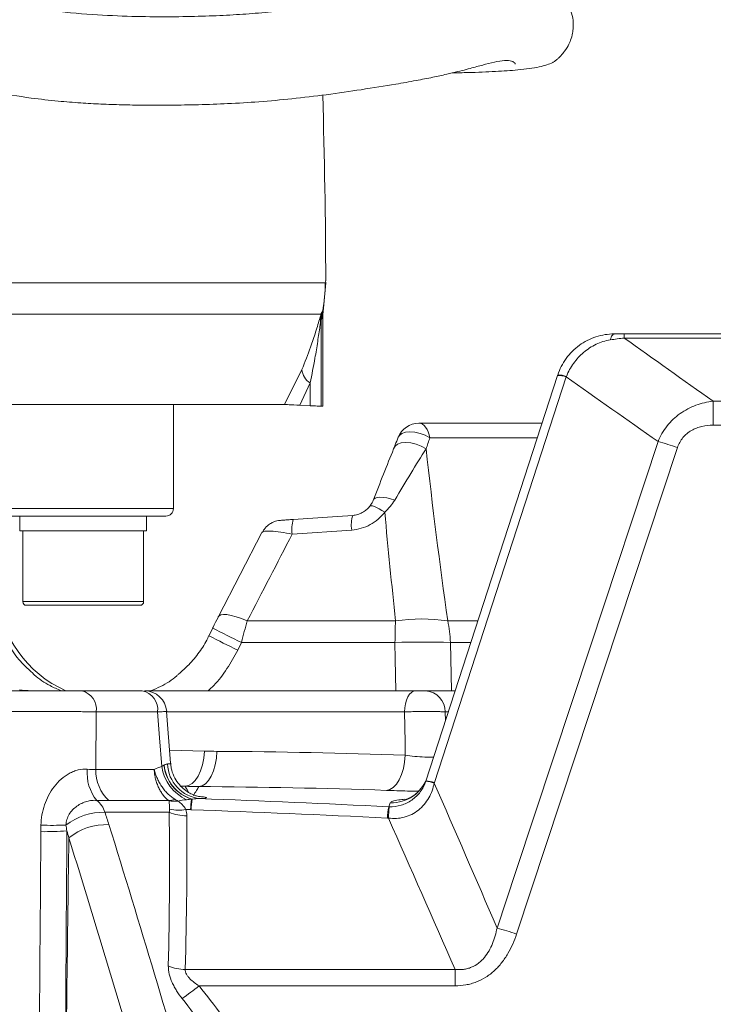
# Model space of a CAD drawing. Header units: millimetres. Extents: x 0 to 8410, y 0 to 5940.
# Tile 60 of 256: x 2285 to 2378, y 2337 to 2470. Entities that reach past the tile are written whole.
import ezdxf

# ---------------------------------------------------------------- set-up
doc = ezdxf.new("R2010")
doc.units = ezdxf.units.MM
doc.header["$LTSCALE"] = 10
doc.styles.add('SLDTEXTSTYLE0', font='TXT', dxfattribs={"width": 0.605})
doc.dimstyles.new('SLDDIMSTYLE0', dxfattribs={"dimtxt": 50, "dimasz": 50, "dimexe": 0, "dimexo": 0.0625, "dimgap": 12.5, "dimtad": 1, "dimtoh": 1, "dimdec": 1, "dimrnd": 1e-09, "dimzin": 12, "dimdsep": 46, "dimtxsty": 'SLDTEXTSTYLE0', "dimsah": 1, "dimcen": 0.09, "dimadec": 0, "dimazin": 0, "dimtfac": 1, "dimtofl": 0, "dimtmove": 0, "dimatfit": 3, "dimfxl": 0, "dimfrac": 2, "dimtolj": 1, "dimtzin": 12, "dimarcsym": 0})

# ---------------------------------------------------------------- blocks, each defined once
blk = doc.blocks.new('SW_SYMBOL_HOLE_DEPTH')
at = {"color": 0, "linetype": 'Continuous', "lineweight": 0}
for p, q in [((0, 8750), (8000, 8750)), ((4000, 8750), (4000, 750)), ((1000, 5550), (4000, 750)), ((7000, 5550), (4000, 750))]:
    blk.add_line(p, q, dxfattribs=at)
blk = doc.blocks.new('*D33')
at = {"color": 7, "linetype": 'Continuous', "lineweight": 0}
for p, q in [((2668.16, 2427.57), (2668.16, 2980.23)), ((2439.71, 2427.57), (2683.16, 2427.57)), ((2668.16, 2237.57), (2668.16, 2427.57)), ((2322.6, 2237.57), (2683.16, 2237.57))]:
    blk.add_line(p, q, dxfattribs=at)
for points in [[(2668.16, 2427.57), (2660.66, 2377.57), (2675.66, 2377.57)], [(2668.16, 2237.57), (2675.66, 2287.57), (2660.66, 2287.57)]]:
    blk.add_solid(points, dxfattribs=at)
at = {"color": 7, "linetype": 'Continuous', "lineweight": 0, "xscale": 0.006445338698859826, "yscale": 0.006445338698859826, "zscale": 0.006445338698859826, "rotation": 90}
blk.add_blockref('SW_SYMBOL_HOLE_DEPTH', (2660.93, 2796.09), dxfattribs=at)
at = {"color": 7, "linetype": 'Continuous', "lineweight": 0, "char_height": 50, "attachment_point": 1, "rotation": 90, "style": 'SLDTEXTSTYLE0'}
for s, insert in [('16)', (2603.57, 2865.15)), (' (4x M8', (2603.57, 2567.06)), ('190', (2603.71, 2452.49))]:
    blk.add_mtext(s, dxfattribs=dict(at, insert=insert))

msp = doc.modelspace()

# ---------------------------------------------------------------- linework, layer by layer
at = {"color": 8, "linetype": 'Continuous', "lineweight": 0}
for p, q in [((2131.454847, 2434.450764), (2325.641229, 2434.450764)), ((2325.160502, 2430.477518), (2325.28828, 2430.666524)), ((2325.28828, 2430.666524), (2325.40661, 2431.03196)), ((2325.0591, 2430.222172), (1992.150291, 2430.222172)), ((2325.205027, 2429.731089), (2325.065343, 2429.494846)), ((2325.065343, 2429.494846), (2325.065343, 2417.851839)), ((2325.331746, 2430.149216), (2325.205027, 2429.731089)), ((2365.853249, 2427.023101), (2365.853249, 2427.574757)), ((2439.705356, 2427.023101), (2365.853249, 2427.023101)), ((2320.173054, 2418.07476), (2322.491123, 2422.769848)), ((2358.040719, 2421.791959), (2340.310394, 2367.223609)), ((2323.607727, 2420.978117), (2322.232648, 2417.986158)), ((2323.607727, 2417.919102), (2323.607727, 2420.978117)), ((2377.814411, 2415.302995), (2377.814411, 2418.519321)), ((2377.814411, 2418.519321), (2439.705356, 2418.519321)), ((2439.705356, 2415.302995), (2377.814411, 2415.302995)), ((2354.164957, 2413.60082), (2339.714586, 2413.60082)), ((2373.018204, 2412.299159), (2351.371436, 2346.860069)), ((2158.705367, 2404.074761), (2305.205374, 2404.074761)), ((2329.192622, 2401.20073), (2321.182488, 2400.651816)), ((2284.937947, 2391.574758), (2289.959817, 2391.574758)), ((2289.959817, 2391.574758), (2301.207944, 2391.574758)), ((2315.135716, 2388.97914), (2335.091754, 2388.97914)), ((2342.106296, 2388.97914), (2346.164896, 2388.97914)), ((2314.366354, 2386.082295), (2313.860236, 2385.048571)), ((2335.017889, 2386.082295), (2314.366354, 2386.082295)), ((2342.472373, 2386.082295), (2342.60708, 2379.574764)), ((2345.223649, 2386.082295), (2342.472373, 2386.082295)), ((2294.839232, 2376.731771), (2294.765501, 2368.988443)), ((2303.090422, 2376.731771), (2294.839232, 2376.731771)), ((2336.287482, 2376.731771), (2304.29159, 2376.731771)), ((2341.767563, 2376.731771), (2341.791971, 2375.520665)), ((2342.185481, 2376.731771), (2341.767563, 2376.731771)), ((2304.677798, 2371.579099), (2309.383972, 2371.46287)), ((2294.765501, 2368.988443), (2302.619784, 2368.988443)), ((2306.793078, 2366.726938), (2306.228338, 2366.745222)), ((2304.59453, 2364.799577), (2296.53637, 2364.799577)), ((2304.63299, 2363.235894), (2296.000912, 2363.235894)), ((2306.795581, 2342.091049), (2343.103199, 2342.091049)), ((2343.103199, 2339.890491), (2343.103199, 2342.091049)), ((2343.103199, 2339.890491), (2308.664932, 2339.890491))]:
    msp.add_line(p, q, dxfattribs=at)
at = {"color": 7, "linetype": 'Continuous', "lineweight": 0}
for p, q in [((2325.40661, 2431.03196), (2325.691416, 2434.437874)), ((2325.690775, 2434.719491), (2325.691416, 2434.437874)), ((2325.40661, 2431.03196), (2325.331746, 2430.149216)), ((2325.331746, 2417.845148), (2325.331746, 2430.149216)), ((2365.853249, 2427.574757), (2439.705356, 2427.574757)), ((2339.164345, 2367.43367), (2356.894671, 2422.002006)), ((2320.173054, 2418.07476), (1996.448292, 2418.07476)), ((2305.205374, 2404.074761), (2305.205374, 2418.07476)), ((2322.232648, 2417.986158), (2323.607727, 2417.919102)), ((2325.065343, 2417.851839), (2325.331746, 2417.845148)), ((2338.239982, 2415.574762), (2354.806333, 2415.574762)), ((2304.205372, 2403.074759), (2158.705367, 2403.074759)), ((2284.572958, 2403.074759), (2284.572958, 2401.074755)), ((2301.572947, 2401.074755), (2301.572947, 2403.074759)), ((2284.572958, 2401.074755), (2289.820148, 2401.074755)), ((2284.937947, 2401.074755), (2284.937947, 2391.574758)), ((2289.820148, 2401.074755), (2301.572947, 2401.074755)), ((2301.207944, 2391.574758), (2301.207944, 2401.074755)), ((2317.126571, 2400.878164), (2311.286538, 2389.587093)), ((2290.151163, 2391.074765), (2285.437955, 2391.074765)), ((2300.70795, 2391.074765), (2290.151163, 2391.074765)), ((2310.501485, 2388.019252), (2309.995397, 2386.985573)), ((2292.879863, 2379.574764), (2301.012291, 2379.574764)), ((2301.318361, 2379.574764), (2301.318451, 2379.574764)), ((2301.318451, 2379.574764), (2337.762727, 2379.574764)), ((2339.132755, 2379.574764), (2343.109219, 2379.574764)), ((2304.809718, 2369.819048), (2304.286643, 2376.797739))]:
    msp.add_line(p, q, dxfattribs=at)
at = {"color": 8, "linetype": 'Continuous', "lineweight": 0, "flags": 128}
for points in [[(2363.973929, 2426.7782), (2364.033981, 2426.959935), (2364.097147, 2427.119869), (2364.163025, 2427.25699), (2364.231183, 2427.370402), (2364.301189, 2427.459377), (2364.37258, 2427.523333), (2364.44491, 2427.561882), (2364.517702, 2427.574757)], [(2335.450797, 2413.679514), (2335.603698, 2413.92948), (2335.947348, 2414.193335), (2336.42955, 2414.359364), (2337.021156, 2414.417538), (2337.686433, 2414.364356), (2338.385164, 2414.203006), (2339.075102, 2413.943264), (2339.714586, 2413.60082)], [(2338.239982, 2415.574762), (2338.478698, 2415.539849), (2338.711857, 2415.435913), (2338.934033, 2415.265384), (2339.140056, 2415.032211), (2339.325129, 2414.741847), (2339.484944, 2414.401043), (2339.615776, 2414.017725), (2339.714586, 2413.60082)], [(2348.749666, 2347.667079), (2351.259096, 2355.252902), (2361.296891, 2385.596189), (2370.397373, 2413.105923)], [(2334.830402, 2412.104967), (2335.019528, 2412.466768), (2335.372134, 2412.743363), (2335.866316, 2412.917587), (2336.471348, 2412.978593), (2337.149619, 2412.922594), (2337.859004, 2412.753079), (2338.555394, 2412.480581), (2339.195518, 2412.122014)], [(2332.070677, 2405.151758), (2332.150235, 2405.335698), (2332.33261, 2405.474785), (2332.610949, 2405.563805), (2332.97479, 2405.599404), (2333.41047, 2405.580256), (2333.901598, 2405.507076), (2334.42971, 2405.382607), (2334.974973, 2405.211541)], [(2331.596746, 2404.364485), (2331.664874, 2404.443371), (2331.797703, 2404.470104), (2331.991492, 2404.443938), (2332.240893, 2404.365587), (2332.538946, 2404.237244), (2332.877381, 2404.062468), (2333.246751, 2403.846133), (2333.636804, 2403.594244)], [(2311.290725, 2389.579985), (2311.351939, 2389.665324), (2311.582281, 2389.796186), (2311.93979, 2389.849472), (2312.413468, 2389.823559), (2312.988787, 2389.719221), (2313.648089, 2389.539677), (2314.371123, 2389.29044), (2315.135716, 2388.97914)], [(2335.118129, 2379.574764), (2335.052504, 2383.821565), (2335.017889, 2386.082295)], [(2337.762727, 2379.574764), (2337.484016, 2379.520881), (2337.215318, 2379.361186), (2336.966275, 2379.101414), (2336.745842, 2378.750879), (2336.561932, 2378.322187), (2336.421161, 2377.830732), (2336.328565, 2377.294171), (2336.287482, 2376.731771)], [(2303.644701, 2369.393724), (2303.352951, 2373.257134), (2303.090422, 2376.731771)], [(2336.407601, 2370.912093), (2336.371689, 2372.653741), (2336.287482, 2376.731771)], [(2309.383972, 2371.46287), (2309.290184, 2370.526555), (2309.111564, 2369.633201), (2308.854504, 2368.814889), (2308.528228, 2368.100944), (2308.144464, 2367.516998), (2307.71695, 2367.083985), (2307.261034, 2366.817448), (2306.793078, 2366.726938)], [(2311.070784, 2371.428016), (2310.999467, 2370.500806), (2310.844256, 2369.615379), (2310.610621, 2368.802819), (2310.306771, 2368.091706), (2309.943377, 2367.506999), (2309.533192, 2367.069248), (2309.090658, 2366.793844), (2308.6313, 2366.690445)], [(2336.407601, 2370.912093), (2336.316003, 2369.990069), (2336.142092, 2369.109187), (2335.891916, 2368.300113), (2335.574179, 2367.590952), (2335.199936, 2367.006365), (2334.782182, 2366.566691), (2334.33546, 2366.28722), (2333.875282, 2366.177651)]]:
    msp.add_lwpolyline(points, dxfattribs=at)
at = {"color": 7, "linetype": 'Continuous', "lineweight": 0, "flags": 128}
for points in [[(2321.332602, 2402.618814), (2327.288299, 2403.026942), (2329.342751, 2403.167728)], [(2310.5015, 2388.019252), (2310.14724, 2387.295667), (2309.995397, 2386.985573)]]:
    msp.add_lwpolyline(points, dxfattribs=at)
at = {"color": 7, "linetype": 'Continuous', "lineweight": 0}
for centre, radius, start, end in [((1444.064742, 2432.574759), 881.640625, 0.139403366, 1.76205176), ((2338.239975, 2412.574759), 3, 90, 158.39226691), ((2304.205367, 2404.074759), 1, 270, 0), ((2296.974063, 2393.773503), 15.5, 184, 246.35499626), ((2285.437951, 2391.574759), 0.5, 180, 270), ((2300.707951, 2391.574759), 0.5, 270, 0), ((2301.318432, 2376.574737), 3.000027, 4.35824401, 90.00106324)]:
    msp.add_arc(centre, radius, start, end, dxfattribs=at)
at = {"color": 8, "linetype": 'Continuous', "lineweight": 0}
for centre, radius, start, end in [((2305.633778, 2434.408242), 20.007495, 349.22131985, 0.1217702), ((2330.058798, 2429.507239), 4.99347, 168.79560957, 180.1422019), ((2330.117593, 2429.765298), 4.912685, 169.42929145, 180.39897628), ((2328.907642, 2429.507209), 3.91439, 169.47586218, 184.85873601), ((2324.820351, 2422.977621), 2.338477, 185.09743917, 238.76475074), ((2356.894731, 2418.770802), 3.231204, 69.22721852, 90.00107213), ((2357.064679, 2419.267392), 2.783838, 68.83811189, 93.20046445), ((2353.996988, 2355.167711), 60.214691, 71.58545245, 74.19494317), ((2325.419086, 2401.317721), 4.288612, 162.33907701, 188.93262119), ((2333.429412, 2401.866589), 4.288794, 162.33921417, 188.93162097), ((2338.599025, 2364.884037), 24.349023, 81.7182177, 98.2817823), ((2364.819433, 2491.571104), 116.933323, 242.32083454, 244.43919079), ((2409.714219, 2385.627019), 74.697718, 177.42794113, 179.65078512), ((2327.028962, 2385.602251), 15.450871, 1.78041154, 12.62426682), ((2364.336994, 2490.583031), 116.984722, 242.32094358, 244.43837552), ((2338.745131, 2230.542516), 155.58443, 88.62726825, 91.37273175), ((2292.269557, 2377.057458), 2.590232, 352.77670934, 76.37191573), ((2300.490552, 2377.012373), 2.614968, 353.83996771, 78.49109922), ((2338.953073, 2376.765809), 2.814696, 359.30712467, 86.33991189), ((2309.39232, 2370.209629), 5.805241, 188.07945224, 245.49746364), ((2309.26006, 2370.099779), 5.346916, 185.72873916, 252.41133294), ((2309.252672, 2370.089496), 5.307987, 185.49239054, 253.14929985), ((2309.237894, 2369.854106), 4.80514, 181.45990955, 264.01986781), ((2299.386645, 2368.481165), 5.783361, 174.61008008, 219.12769477), ((2300.36111, 2368.885265), 5.59656, 178.94364432, 226.88938209), ((2334.586489, 2369.503924), 4.993544, 267.67148208, 341.97135246), ((2338.98275, 2363.731739), 3.67208, 69.13732479, 87.33904869), ((2339.16442, 2364.202757), 3.230914, 69.22553133, 90.0013178), ((2292.665172, 2362.112422), 3.519851, 18.61344274, 50.58053658), ((2304.41256, 2367.419031), 2.625767, 273.97388216, 292.1061396), ((2305.31127, 2368.571006), 3.863726, 259.68699651, 277.84543577), ((2327.229871, 2362.642008), 19.727322, 173.12678807, 177.25308327), ((2327.385483, 2362.677967), 19.809162, 173.24087986, 177.37637144), ((2295.832723, 2354.881111), 8.356475, 88.84674387, 127.38387183), ((2306.915387, 2368.554828), 5.787952, 246.77544298, 270.92210791), ((2305.912148, 2368.85779), 5.337093, 256.93088026, 280.581937), ((2342.683316, 2362.175311), 8.698698, 168.01555024, 178.1458761), ((2347.535084, 2362.176406), 13.399905, 172.2723763, 178.82660649), ((2288.726112, 2407.531304), 46.055149, 268.34737114, 272.52996247), ((2296.224623, 2353.455827), 8.120675, 87.8430499, 128.76401034), ((2287.73507, 2403.978509), 43.353839, 269.53748609, 274.15932484), ((2332.358048, 2289.752624), 60.189445, 71.58530408, 74.19681273), ((2306.859321, 2348.138302), 6.047589, 247.29620565, 269.39610417), ((2266.371879, 2393.541016), 68.316039, 305.85382355, 308.24893888)]:
    msp.add_arc(centre, radius, start, end, dxfattribs=at)
at = {"color": 7, "linetype": 'Continuous', "lineweight": 0}
for points, knots in [([(2342.739134, 2462.685394), (2343.448571, 2462.700124), (2345.588458, 2462.744554), (2348.567686, 2462.863004), (2351.868042, 2463.083691), (2354.528507, 2463.449894), (2355.911429, 2463.900117), (2356.510689, 2464.262051), (2356.819634, 2464.501276), (2357.091571, 2464.749467), (2357.330874, 2464.998856), (2357.484548, 2465.169732), (2357.82218, 2465.56965), (2358.283161, 2466.250312), (2358.671103, 2467.131595), (2358.903399, 2467.957524), (2359.019512, 2468.90245), (2358.984817, 2469.913992), (2358.691059, 2471.220146), (2358.045803, 2472.481445), (2357.047141, 2473.612544), (2356.346592, 2474.123739), (2355.542425, 2474.599822), (2354.680194, 2474.958437), (2353.745543, 2475.273262), (2352.618594, 2475.61334), (2351.203612, 2475.976069), (2349.645839, 2476.169288), (2348.214783, 2476.151775), (2346.835783, 2475.962513), (2345.581281, 2475.698069), (2344.290327, 2475.373759), (2342.905286, 2474.996756), (2341.293259, 2474.568286), (2339.399379, 2474.120569), (2337.046173, 2473.622455), (2334.150811, 2473.078828), (2330.748332, 2472.504966), (2327.088122, 2471.932396), (2323.414968, 2471.427018), (2319.824794, 2471.012592), (2316.328655, 2470.694784), (2312.790792, 2470.458745), (2309.022346, 2470.294584), (2304.842547, 2470.216469), (2300.183268, 2470.249146), (2294.93277, 2470.455652), (2289.938097, 2470.883592), (2285.656884, 2471.454494), (2282.505642, 2471.991623), (2279.705028, 2472.560501), (2276.879695, 2473.228067), (2273.665259, 2474.117791), (2270.288874, 2475.217176), (2267.01715, 2476.448011), (2264.112627, 2477.673586), (2261.530887, 2478.872447), (2259.333424, 2479.974345), (2257.323385, 2481.043476), (2255.184432, 2482.244148), (2252.591083, 2483.791604), (2249.473939, 2485.797803), (2246.04376, 2488.252839), (2242.714651, 2490.962122), (2239.868082, 2493.585404), (2237.686153, 2495.797459), (2236.10962, 2497.510497), (2234.613075, 2499.215345), (2232.813053, 2501.382063), (2230.390238, 2504.527855), (2227.571527, 2508.49287), (2224.55375, 2513.070406), (2220.502018, 2519.610713), (2215.622658, 2528.044274), (2210.506743, 2537.625945), (2205.971279, 2546.607729), (2201.909674, 2554.861944), (2197.829419, 2563.190893), (2193.781066, 2571.539533), (2189.900016, 2579.769911), (2186.356455, 2587.565258), (2183.165624, 2594.567764), (2180.312269, 2600.619184), (2178.108644, 2605.242515), (2176.457793, 2608.739637), (2175.096591, 2611.666891), (2173.533753, 2615.088737), (2171.703967, 2619.209076), (2170.004775, 2623.191223), (2168.58232, 2626.794919), (2167.47368, 2629.914096), (2166.484097, 2632.881876), (2165.520383, 2635.870698), (2164.739363, 2638.642947), (2164.120026, 2641.1314), (2163.689906, 2642.91221), (2163.380369, 2644.174252), (2163.166502, 2645.027606), (2162.972317, 2645.781944), (2162.788534, 2646.476564), (2162.576967, 2647.254295), (2162.287906, 2648.300595), (2161.899889, 2649.715558), (2161.457325, 2651.447756), (2161.089518, 2653.321379), (2160.864971, 2654.625841), (2160.752422, 2655.279669)], [0, 0, 0, 0, 0.0113170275, 0.0341357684, 0.0562509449, 0.0830062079, 0.108894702, 0.1148810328, 0.1195567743, 0.1229393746, 0.1241706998, 0.1251183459, 0.1258446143, 0.1282918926, 0.1300875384, 0.1321201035, 0.1337475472, 0.1360132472, 0.1394274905, 0.1440446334, 0.1469603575, 0.1514961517, 0.1580192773, 0.1665107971, 0.1768659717, 0.1880208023, 0.2025004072, 0.2145351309, 0.2243812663, 0.2323383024, 0.2398090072, 0.2471810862, 0.2557548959, 0.2651454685, 0.275884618, 0.2878599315, 0.3028276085, 0.3189410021, 0.3341501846, 0.3479789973, 0.3605552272, 0.3719824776, 0.382635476, 0.3938095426, 0.4056449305, 0.4181765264, 0.4316034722, 0.4459868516, 0.4549015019, 0.4623367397, 0.4683267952, 0.4745866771, 0.4820613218, 0.4907494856, 0.4982116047, 0.505118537, 0.511436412, 0.5168032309, 0.5211821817, 0.5263802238, 0.5330997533, 0.5413765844, 0.5512986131, 0.5614239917, 0.5699368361, 0.5767190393, 0.5816494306, 0.5850046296, 0.5913794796, 0.5998365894, 0.6105143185, 0.622478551, 0.6346970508, 0.6592271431, 0.6839761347, 0.702730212, 0.7217525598, 0.7408294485, 0.7597992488, 0.7785417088, 0.7961904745, 0.8117205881, 0.8251879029, 0.8367442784, 0.8428278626, 0.8487524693, 0.8564808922, 0.8659879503, 0.8769559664, 0.8844865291, 0.8926456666, 0.9016182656, 0.9105613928, 0.9220269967, 0.93259148, 0.9418809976, 0.9464565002, 0.9505623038, 0.9541923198, 0.95734671, 0.9604733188, 0.9649740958, 0.9720414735, 0.9806895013, 0.9903211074, 1, 1, 1, 1]), ([(2149.142054, 2652.712378), (2149.320136, 2651.74955), (2149.656095, 2649.933142), (2150.158918, 2647.575671), (2150.682575, 2645.702348), (2151.091526, 2644.236686), (2151.442957, 2642.933217), (2151.772975, 2641.633768), (2152.159302, 2640.074487), (2152.636825, 2638.131427), (2153.248215, 2635.684751), (2154.047242, 2632.763509), (2155.118931, 2629.399598), (2156.300326, 2625.87335), (2157.589468, 2622.230998), (2159.124785, 2618.374429), (2160.843027, 2614.358024), (2162.609574, 2610.385424), (2164.250104, 2606.793008), (2165.584578, 2603.918082), (2166.692051, 2601.555416), (2167.807294, 2599.192047), (2169.174607, 2596.309337), (2170.860834, 2592.759623), (2172.778364, 2588.698698), (2174.81961, 2584.293764), (2176.801284, 2579.960732), (2178.721169, 2575.751281), (2180.543854, 2571.779316), (2182.278708, 2568.056821), (2183.810494, 2564.812185), (2185.103496, 2562.100302), (2186.331279, 2559.544524), (2187.687461, 2556.741082), (2189.36038, 2553.308333), (2191.280896, 2549.392992), (2193.249401, 2545.404443), (2195.033156, 2541.828445), (2196.511193, 2538.89889), (2197.788275, 2536.395004), (2199.453225, 2533.164916), (2201.790969, 2528.714353), (2204.994278, 2522.813338), (2208.764704, 2516.146984), (2212.375685, 2510.083183), (2215.641435, 2504.927947), (2218.204946, 2501.109615), (2220.612841, 2497.746421), (2222.72246, 2494.980474), (2224.498114, 2492.782877), (2225.944004, 2491.080736), (2227.322622, 2489.520829), (2228.962721, 2487.740958), (2231.17815, 2485.473221), (2234.024664, 2482.778502), (2237.448466, 2479.851924), (2241.142331, 2477.060014), (2244.73685, 2474.656251), (2247.893623, 2472.750299), (2250.547656, 2471.269847), (2252.80075, 2470.089502), (2255.019545, 2468.986088), (2257.561242, 2467.791984), (2260.488332, 2466.509356), (2264.363741, 2464.936044), (2269.173316, 2463.190125), (2274.959892, 2461.433716), (2280.6657, 2460.132572), (2285.58833, 2459.342497), (2289.545547, 2458.895715), (2292.661521, 2458.644614), (2295.511128, 2458.486088), (2298.312747, 2458.389282), (2301.449979, 2458.3386), (2304.914807, 2458.336846), (2308.717875, 2458.399015), (2312.700387, 2458.546554), (2316.904089, 2458.80309), (2321.353788, 2459.206189), (2325.991592, 2459.766622), (2330.716269, 2460.45602), (2334.670487, 2461.093264), (2337.778966, 2461.637459), (2340.03224, 2462.076721), (2341.882947, 2462.477161), (2343.367382, 2462.829471), (2344.57669, 2463.139566), (2345.849323, 2463.484609), (2347.301844, 2463.879689), (2348.865844, 2464.254853), (2350.151704, 2464.407154), (2350.907618, 2464.241042), (2351.221665, 2463.976599), (2351.18645, 2463.882354), (2351.176842, 2463.856641)], [0, 0, 0, 0, 0.0151664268, 0.0286120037, 0.0374682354, 0.0450260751, 0.0522127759, 0.0592238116, 0.0671821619, 0.0777829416, 0.089676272, 0.102573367, 0.1157295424, 0.1279083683, 0.1392993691, 0.1504197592, 0.1615716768, 0.1727965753, 0.1827632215, 0.190462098, 0.1957888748, 0.2016224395, 0.2092854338, 0.2187508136, 0.2299040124, 0.2416017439, 0.2537021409, 0.2642141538, 0.274898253, 0.2851470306, 0.2938224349, 0.3008393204, 0.306924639, 0.3144030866, 0.323476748, 0.3347557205, 0.3462957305, 0.3561392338, 0.36421317, 0.3705574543, 0.3769311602, 0.391160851, 0.4080482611, 0.4274093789, 0.4490034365, 0.4611246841, 0.4730604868, 0.4833642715, 0.4920381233, 0.4991023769, 0.5045714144, 0.5088542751, 0.5148561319, 0.5229573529, 0.533040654, 0.5449483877, 0.5578992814, 0.5692064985, 0.5787163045, 0.5865017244, 0.5925851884, 0.5982265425, 0.6055998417, 0.6142357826, 0.6228003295, 0.6376626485, 0.6534516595, 0.6692944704, 0.6836641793, 0.6937442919, 0.7023019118, 0.7101076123, 0.7183042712, 0.72691658, 0.7382892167, 0.7503726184, 0.7634721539, 0.7782453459, 0.7948278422, 0.81336037, 0.8340237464, 0.8570181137, 0.8719665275, 0.8852771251, 0.8968221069, 0.9064697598, 0.9141002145, 0.921095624, 0.9328027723, 0.9460165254, 0.9608559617, 0.9775083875, 0.9938635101, 1, 1, 1, 1]), ([(2356.909256, 2422.046895), (2357.170376, 2422.850541), (2357.549937, 2423.595195), (2358.543412, 2424.961922), (2359.133333, 2425.551454), (2360.157668, 2426.295484), (2360.51639, 2426.514779), (2361.260767, 2426.893691), (2361.64745, 2427.054059), (2362.852398, 2427.444953), (2363.677516, 2427.574759), (2364.517708, 2427.574759)], [0, 0, 0, 0, 0.25, 0.25, 0.5, 0.5, 0.625, 0.625, 0.75, 0.75, 1, 1, 1, 1]), ([(2322.232648, 2417.986158), (2321.679654, 2418.012497), (2320.63522, 2418.062243), (2320.320935, 2418.070755), (2320.173054, 2418.07476)], [0, 0, 0, 0, 0.52946719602, 1, 1, 1, 1]), ([(2325.065343, 2417.851839), (2324.980968, 2417.854925), (2324.812219, 2417.861097), (2324.131046, 2417.893473), (2323.675904, 2417.915764), (2323.607727, 2417.919102)], [0, 0, 0, 0, 0.4595251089, 0.9190399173, 1, 1, 1, 1]), ([(2335.450737, 2413.682255), (2335.314345, 2413.335297), (2335.119677, 2412.840094), (2334.924778, 2412.364805), (2334.866433, 2412.222523)], [0, 0, 0, 0, 0.7006400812, 1, 1, 1, 1]), ([(2332.07068, 2405.151764), (2332.548862, 2406.373553), (2333.019206, 2407.564162), (2333.940819, 2409.883644), (2334.392191, 2411.012739), (2334.830401, 2412.104969)], [0, 0, 0, 0, 0.5, 0.5, 1, 1, 1, 1]), ([(2331.596745, 2404.364478), (2331.700882, 2404.494121), (2331.789811, 2404.623388), (2331.946022, 2404.884831), (2332.013127, 2405.016948), (2332.07068, 2405.151764)], [0, 0, 0, 0, 0.5, 0.5, 1, 1, 1, 1]), ([(2329.342751, 2403.167722), (2329.569154, 2403.183249), (2329.789533, 2403.224002), (2330.21918, 2403.352048), (2330.42975, 2403.440919), (2330.815, 2403.652139), (2330.99405, 2403.77591), (2331.321911, 2404.053134), (2331.467484, 2404.203558), (2331.596745, 2404.364478)], [0, 0, 0, 0, 0.25, 0.25, 0.5, 0.5, 0.75, 0.75, 1, 1, 1, 1]), ([(2320.63879, 2402.570459), (2320.589164, 2402.567001), (2320.323294, 2402.54847), (2319.924324, 2402.518937), (2319.661711, 2402.498425), (2319.536883, 2402.486864), (2319.449472, 2402.477334), (2319.254593, 2402.45063), (2318.919409, 2402.374797), (2318.471306, 2402.20052), (2317.92698, 2401.867824), (2317.441438, 2401.416409), (2317.23819, 2401.006637), (2317.164792, 2400.858659)], [0, 0, 0, 0, 0.0321990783, 0.1725075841, 0.3220272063, 0.3659854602, 0.3895535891, 0.4166620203, 0.501969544, 0.598100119, 0.7165588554, 0.8976426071, 1, 1, 1, 1]), ([(2320.63879, 2402.570534), (2320.641676, 2402.570742), (2320.837436, 2402.584874), (2321.086859, 2402.60197), (2321.332602, 2402.618814)], [0, 0, 0, 0, 0.0147473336, 1, 1, 1, 1]), ([(2311.293005, 2389.580596), (2311.26568, 2389.529522), (2311.01905, 2389.068536), (2310.745543, 2388.526349), (2310.518095, 2388.051445), (2310.501991, 2388.017821)], [0, 0, 0, 0, 0.10376155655, 0.93654589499, 1, 1, 1, 1]), ([(2309.973403, 2386.991564), (2309.925778, 2386.878903), (2309.590614, 2386.086042), (2308.694882, 2384.75313), (2307.40447, 2383.11544), (2306.386258, 2382.24156), (2305.924444, 2381.845209)], [0, 0, 0, 0, 0.0554841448, 0.3904745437, 0.7235474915, 1, 1, 1, 1]), ([(2286.092072, 2382.118094), (2286.221671, 2381.988714), (2286.961695, 2381.249943), (2288.31253, 2380.35553), (2289.60734, 2379.793674), (2290.111824, 2379.574764)], [0, 0, 0, 0, 0.1147229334, 0.6550783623, 1, 1, 1, 1]), ([(2302.174895, 2379.574764), (2302.618289, 2379.759396), (2303.861246, 2380.276973), (2305.1297, 2381.079033), (2305.851553, 2381.76425), (2305.942743, 2381.850812)], [0, 0, 0, 0, 0.3263686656, 0.9149017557, 1, 1, 1, 1]), ([(2282.799469, 2379.574759), (2283.092711, 2379.574759), (2283.419779, 2379.574759), (2283.960163, 2379.574759), (2284.149697, 2379.574759), (2284.539932, 2379.574759), (2284.74052, 2379.574759), (2285.358292, 2379.574759), (2285.791348, 2379.574759), (2286.701513, 2379.574759), (2287.162987, 2379.574759), (2287.864403, 2379.574759), (2288.099754, 2379.574759), (2288.573629, 2379.574759), (2288.812111, 2379.574759), (2289.516005, 2379.574759), (2289.975492, 2379.574759), (2290.650072, 2379.574759), (2290.873724, 2379.574759), (2291.308296, 2379.574759), (2291.519308, 2379.574759), (2292.134007, 2379.574759), (2292.519549, 2379.574759), (2292.879859, 2379.574759)], [0, 0, 0, 0, 0.125, 0.125, 0.1875, 0.1875, 0.25, 0.25, 0.375, 0.375, 0.5, 0.5, 0.5625, 0.5625, 0.625, 0.625, 0.75, 0.75, 0.8125, 0.8125, 0.875, 0.875, 1, 1, 1, 1]), ([(2337.762731, 2379.574759), (2337.878904, 2379.574759), (2338.00766, 2379.574759), (2338.269055, 2379.574759), (2338.404215, 2379.574759), (2338.657421, 2379.574759), (2338.777292, 2379.574759), (2338.98351, 2379.574759), (2339.069225, 2379.574759), (2339.132752, 2379.574759)], [0, 0, 0, 0, 0.25, 0.25, 0.5, 0.5, 0.75, 0.75, 1, 1, 1, 1]), ([(2308.678656, 2365.349117), (2308.6835, 2365.34846), (2308.71094, 2365.344739), (2308.611154, 2365.360178), (2308.338339, 2365.426071), (2307.850369, 2365.588562), (2307.20112, 2365.90776), (2306.48741, 2366.423407), (2305.801294, 2367.148105), (2305.24454, 2368.081066), (2304.905496, 2369.004103), (2304.877185, 2369.605888), (2304.867102, 2369.820211)], [0, 0, 0, 0, 0.0183891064, 0.1041476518, 0.1725741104, 0.252741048, 0.3579496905, 0.4778639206, 0.6111727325, 0.7584190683, 0.9139621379, 1, 1, 1, 1]), ([(2339.263647, 2367.739308), (2339.257915, 2367.716643), (2339.163918, 2367.344938), (2338.778373, 2366.74114), (2338.196242, 2366.012699), (2337.585327, 2365.510911), (2337.057958, 2365.193262), (2336.655415, 2365.015836), (2336.408489, 2364.932981), (2336.310153, 2364.911084), (2336.336395, 2364.916213), (2336.340337, 2364.916983)], [0, 0, 0, 0, 0.0095864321, 0.1572193, 0.2933539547, 0.4201143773, 0.5414453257, 0.6670794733, 0.8058011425, 0.9708288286, 1, 1, 1, 1])]:
    msp.add_open_spline(points, degree=3, knots=knots, dxfattribs=at)
at = {"color": 8, "linetype": 'Continuous', "lineweight": 0}
for points, knots in [([(2325.641229, 2434.450764), (2325.655342, 2434.450525), (2325.676399, 2434.45017), (2325.687692, 2434.440923), (2325.691416, 2434.437874)], [0, 0, 0, 0, 0.6702264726, 1, 1, 1, 1]), ([(2325.0591, 2430.222172), (2325.091551, 2430.318395), (2325.134705, 2430.446356), (2325.155375, 2430.471325), (2325.160502, 2430.477518)], [0, 0, 0, 0, 0.7519714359, 1, 1, 1, 1]), ([(2322.491123, 2422.769848), (2322.900336, 2423.788954), (2323.595642, 2425.520546), (2324.36581, 2427.861872), (2324.826164, 2429.445189), (2325.009131, 2430.055497), (2325.0591, 2430.222172)], [0, 0, 0, 0, 0.3725152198, 0.6329507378, 0.8997590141, 1, 1, 1, 1]), ([(2325.007318, 2429.175663), (2324.979538, 2428.986723), (2324.864151, 2428.201952), (2324.619807, 2426.506071), (2324.203997, 2423.965154), (2323.830218, 2422.092693), (2323.607727, 2420.978117)], [0, 0, 0, 0, 0.08085396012, 0.3358296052, 0.60465510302, 1, 1, 1, 1]), ([(2325.065343, 2429.494846), (2325.062466, 2429.486407), (2325.052382, 2429.456825), (2325.030709, 2429.326483), (2325.01254, 2429.209329), (2325.007318, 2429.175663)], [0, 0, 0, 0, 0.2214484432, 0.7762711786, 1, 1, 1, 1]), ([(2363.973935, 2426.778199), (2363.639848, 2426.728732), (2363.314869, 2426.651436), (2362.67955, 2426.450084), (2362.367745, 2426.325109), (2361.764985, 2426.034342), (2361.475773, 2425.869663), (2360.919329, 2425.504443), (2360.650942, 2425.302828), (2359.887049, 2424.65194), (2359.435066, 2424.160935), (2358.647595, 2423.071089), (2358.322745, 2422.487418), (2358.069653, 2421.863494)], [0, 0, 0, 0, 0.125, 0.125, 0.25, 0.25, 0.375, 0.375, 0.5, 0.5, 0.75, 0.75, 1, 1, 1, 1]), ([(2370.397372, 2413.105918), (2370.551437, 2413.482807), (2370.730066, 2413.845476), (2371.136345, 2414.54244), (2371.364781, 2414.877726), (2371.869357, 2415.51446), (2372.141872, 2415.811637), (2372.725956, 2416.365071), (2373.039136, 2416.622429), (2373.697363, 2417.090643), (2374.039821, 2417.300037), (2374.749913, 2417.672196), (2375.119759, 2417.835648), (2376.246423, 2418.25036), (2377.020246, 2418.428779), (2377.814417, 2418.51932)], [0, 0, 0, 0, 0.125, 0.125, 0.25, 0.25, 0.375, 0.375, 0.5, 0.5, 0.625, 0.625, 0.75, 0.75, 1, 1, 1, 1]), ([(2377.814417, 2415.303002), (2377.305667, 2415.303002), (2376.803809, 2415.253128), (2376.064251, 2415.082606), (2375.818858, 2415.008995), (2375.34627, 2414.828156), (2375.117699, 2414.720794), (2374.678096, 2414.467596), (2374.46764, 2414.321488), (2374.081517, 2413.997853), (2373.903804, 2413.819288), (2373.581181, 2413.426364), (2373.439046, 2413.21474), (2373.198242, 2412.772971), (2373.098297, 2412.541299), (2373.0182, 2412.299163)], [0, 0, 0, 0, 0.25, 0.25, 0.375, 0.375, 0.5, 0.5, 0.625, 0.625, 0.75, 0.75, 0.875, 0.875, 1, 1, 1, 1]), ([(2339.195526, 2412.12202), (2338.528982, 2411.069908), (2337.84083, 2409.963442), (2336.431747, 2407.658042), (2335.710677, 2406.458841), (2334.974973, 2405.211546)], [0, 0, 0, 0, 0.5, 0.5, 1, 1, 1, 1]), ([(2333.636811, 2403.594244), (2333.373751, 2403.254537), (2333.07748, 2402.943249), (2332.416152, 2402.379536), (2332.059052, 2402.13422), (2331.29789, 2401.720808), (2330.88808, 2401.551277), (2330.055158, 2401.307565), (2329.628978, 2401.230634), (2329.192625, 2401.200731)], [0, 0, 0, 0, 0.25, 0.25, 0.5, 0.5, 0.75, 0.75, 1, 1, 1, 1]), ([(2321.182488, 2400.651816), (2320.662323, 2400.748234), (2319.592478, 2400.946541), (2318.30089, 2401.073522), (2317.476996, 2401.051871), (2317.176675, 2400.957155), (2317.152111, 2400.877995), (2317.148654, 2400.866854)], [0, 0, 0, 0, 0.2503890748, 0.5149853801, 0.7525797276, 0.965177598, 1, 1, 1, 1]), ([(2280.912495, 2392.692271), (2280.999932, 2391.886583), (2281.174808, 2390.275204), (2281.918912, 2387.889524), (2283.052692, 2385.611072), (2284.448559, 2383.62089), (2285.589833, 2382.577331), (2286.092072, 2382.118094)], [0, 0, 0, 0, 0.200132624, 0.400266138, 0.6155392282, 0.830811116, 1, 1, 1, 1]), ([(2313.860236, 2385.048571), (2313.396963, 2384.205697), (2312.470417, 2382.519949), (2311.103846, 2380.680589), (2310.134171, 2379.805637), (2309.878303, 2379.574764)], [0, 0, 0, 0, 0.4240068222, 0.848013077, 1, 1, 1, 1]), ([(2294.839234, 2376.731767), (2294.324338, 2376.74295), (2293.773428, 2376.752865), (2292.895172, 2376.765913), (2292.593704, 2376.769955), (2291.972878, 2376.777411), (2291.653399, 2376.780819), (2290.689812, 2376.789864), (2290.033513, 2376.794423), (2289.028196, 2376.799056), (2288.687609, 2376.800233), (2288.010845, 2376.80179), (2287.674724, 2376.802176), (2286.672968, 2376.802183), (2286.013875, 2376.800669), (2284.713903, 2376.794473), (2284.095268, 2376.789898), (2283.212673, 2376.78091), (2282.926078, 2376.777557), (2282.368488, 2376.770119), (2282.097646, 2376.76603), (2281.325378, 2376.752905), (2280.857878, 2376.742951), (2280.438676, 2376.731767)], [0, 0, 0, 0, 0.125, 0.125, 0.1875, 0.1875, 0.25, 0.25, 0.375, 0.375, 0.4375, 0.4375, 0.5, 0.5, 0.625, 0.625, 0.75, 0.75, 0.8125, 0.8125, 0.875, 0.875, 1, 1, 1, 1]), ([(2304.261788, 2376.795876), (2304.261358, 2376.796015), (2304.260306, 2376.796354), (2303.810802, 2376.771714), (2303.302372, 2376.743523), (2303.090422, 2376.731771)], [0, 0, 0, 0, 0.28725181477, 0.70287686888, 1, 1, 1, 1]), ([(2341.767566, 2376.731767), (2341.640185, 2376.742409), (2341.491732, 2376.751834), (2341.154387, 2376.768351), (2340.963049, 2376.775499), (2340.550374, 2376.786942), (2340.329978, 2376.79126), (2339.861229, 2376.797105), (2339.611538, 2376.798599), (2339.105358, 2376.79861), (2338.846375, 2376.797174), (2338.316265, 2376.791333), (2338.050765, 2376.786973), (2337.528242, 2376.775621), (2337.267614, 2376.768541), (2336.762343, 2376.751886), (2336.519804, 2376.742409), (2336.287485, 2376.731767)], [0, 0, 0, 0, 0.125, 0.125, 0.25, 0.25, 0.375, 0.375, 0.5, 0.5, 0.625, 0.625, 0.75, 0.75, 0.875, 0.875, 1, 1, 1, 1]), ([(2336.407601, 2370.912093), (2336.819501, 2370.856006), (2337.640447, 2370.74422), (2339.012712, 2370.651041), (2339.821658, 2370.65835), (2340.213253, 2370.661888)], [0, 0, 0, 0, 0.3418978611, 0.6814255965, 1, 1, 1, 1]), ([(2304.434313, 2369.731683), (2304.47535, 2369.732428), (2304.69925, 2369.736492), (2304.892506, 2369.756927), (2304.817364, 2369.809588), (2304.809733, 2369.814936)], [0, 0, 0, 0, 0.16779460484, 0.91548577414, 1, 1, 1, 1]), ([(2287.397885, 2361.495311), (2287.408189, 2361.960705), (2287.452968, 2362.423237), (2287.61045, 2363.335498), (2287.724135, 2363.788891), (2288.019217, 2364.668637), (2288.199977, 2365.094859), (2288.632339, 2365.917417), (2288.881927, 2366.309158), (2289.444162, 2367.038058), (2289.761633, 2367.37999), (2290.442541, 2367.978867), (2290.806805, 2368.23868), (2291.391481, 2368.559173), (2291.593475, 2368.654324), (2291.997502, 2368.813136), (2292.201059, 2368.877757), (2292.815827, 2369.025192), (2293.233082, 2369.060016), (2293.628858, 2369.02442)], [0, 0, 0, 0, 0.125, 0.125, 0.25, 0.25, 0.375, 0.375, 0.5, 0.5, 0.625, 0.625, 0.75, 0.75, 0.8125, 0.8125, 0.875, 0.875, 1, 1, 1, 1]), ([(2304.594525, 2364.799572), (2304.318816, 2365.000121), (2304.066299, 2365.246862), (2303.721119, 2365.683811), (2303.610971, 2365.842071), (2303.40712, 2366.174968), (2303.219643, 2366.523524), (2303.064092, 2366.902606), (2302.924917, 2367.297347), (2302.863782, 2367.502397), (2302.761593, 2367.915993), (2302.719972, 2368.126028), (2302.671652, 2368.445903), (2302.657904, 2368.553333), (2302.635201, 2368.769833), (2302.626168, 2368.880312), (2302.619778, 2368.988443)], [0, 0, 0, 0, 0.25, 0.25, 0.375, 0.375, 0.5, 0.625, 0.625, 0.75, 0.75, 0.875, 0.875, 0.9375, 0.9375, 1, 1, 1, 1]), ([(2305.400704, 2364.986286), (2305.082867, 2365.176756), (2304.77983, 2365.411467), (2304.347139, 2365.827754), (2304.205581, 2365.978625), (2303.936269, 2366.296184), (2303.680822, 2366.628874), (2303.452541, 2366.991117), (2303.238253, 2367.368546), (2303.138405, 2367.56471), (2302.95875, 2367.960601), (2302.878092, 2368.16175), (2302.77078, 2368.468255), (2302.737296, 2368.571222), (2302.674974, 2368.778782), (2302.645805, 2368.884726), (2302.619778, 2368.988443)], [0, 0, 0, 0, 0.25, 0.25, 0.375, 0.375, 0.5, 0.625, 0.625, 0.75, 0.75, 0.875, 0.875, 0.9375, 0.9375, 1, 1, 1, 1]), ([(2307.260259, 2365.901146), (2307.114379, 2366.176955), (2306.939046, 2366.50845), (2306.814071, 2366.695514), (2306.793078, 2366.726938)], [0, 0, 0, 0, 0.8320146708, 1, 1, 1, 1]), ([(2340.290483, 2367.163068), (2340.219116, 2366.814035), (2340.123857, 2366.472113), (2339.880597, 2365.804942), (2339.7319, 2365.478304), (2339.376219, 2364.851262), (2339.173043, 2364.55709), (2338.712805, 2364.010071), (2338.453644, 2363.7557), (2337.887012, 2363.304782), (2337.585729, 2363.112306), (2336.948115, 2362.792218), (2336.60903, 2362.664032), (2335.559534, 2362.389172), (2334.850991, 2362.354964), (2334.137982, 2362.450808)], [0, 0, 0, 0, 0.125, 0.125, 0.25, 0.25, 0.375, 0.375, 0.5, 0.5, 0.625, 0.625, 0.75, 0.75, 1, 1, 1, 1]), ([(2334.256866, 2363.978209), (2334.795285, 2363.961226), (2335.322721, 2364.030475), (2336.355122, 2364.338668), (2336.833122, 2364.569609), (2337.493237, 2365.030391), (2337.699824, 2365.201058), (2338.080781, 2365.570469), (2338.256234, 2365.769961), (2338.576409, 2366.199664), (2338.719583, 2366.428497), (2338.96511, 2366.900799), (2339.068769, 2367.145969), (2339.153225, 2367.399853)], [0, 0, 0, 0, 0.25, 0.25, 0.5, 0.5, 0.625, 0.625, 0.75, 0.75, 0.875, 0.875, 1, 1, 1, 1]), ([(2308.631304, 2366.690449), (2308.537876, 2366.54672), (2308.423076, 2366.373708), (2308.176544, 2365.958317), (2308.045431, 2365.715881), (2307.90265, 2365.434822)], [0, 0, 0, 0, 0.5, 0.5, 1, 1, 1, 1]), ([(2338.203578, 2366.068903), (2337.699365, 2366.076798), (2336.182156, 2366.100553), (2334.798865, 2366.146784), (2333.875282, 2366.177651)], [0, 0, 0, 0, 0.3323296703, 1, 1, 1, 1]), ([(2294.900247, 2364.831567), (2294.68464, 2364.848484), (2294.46084, 2364.84453), (2294.010457, 2364.796294), (2293.782468, 2364.752245), (2293.322182, 2364.621925), (2293.092864, 2364.536106), (2292.65061, 2364.3265), (2292.435063, 2364.201781), (2292.023244, 2363.909792), (2291.831831, 2363.746121), (2291.48249, 2363.379932), (2291.325007, 2363.176837), (2291.063348, 2362.743749), (2290.956417, 2362.508429), (2290.808797, 2362.02527), (2290.766609, 2361.776848), (2290.759078, 2361.521044)], [0, 0, 0, 0, 0.125, 0.125, 0.25, 0.25, 0.375, 0.375, 0.5, 0.5, 0.625, 0.625, 0.75, 0.75, 0.875, 0.875, 1, 1, 1, 1]), ([(2304.619571, 2364.769696), (2304.619051, 2364.773373), (2304.617642, 2364.777334), (2304.614828, 2364.781531), (2304.612527, 2364.784963), (2304.609203, 2364.788623), (2304.604775, 2364.792286), (2304.601834, 2364.794719), (2304.598371, 2364.797183), (2304.594525, 2364.799572)], [0, 0, 0, 0, 0.000029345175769, 0.000029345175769, 0.000029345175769, 0.000053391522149, 0.000053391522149, 0.000053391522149, 0.000069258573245, 0.000069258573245, 0.000069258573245, 0.000069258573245]), ([(2304.705292, 2363.658941), (2304.695766, 2363.902993), (2304.683508, 2364.114088), (2304.654632, 2364.482567), (2304.637827, 2364.640636), (2304.619571, 2364.769696)], [0, 0, 0, 0, 0.5, 0.5, 1, 1, 1, 1]), ([(2306.892254, 2363.611459), (2306.742503, 2363.85862), (2306.578047, 2364.073029), (2306.225014, 2364.448594), (2306.034627, 2364.610456), (2305.838669, 2364.743445)], [0, 0, 0, 0, 0.5, 0.5, 1, 1, 1, 1]), ([(2308.648481, 2365.360859), (2308.871501, 2365.340506), (2309.591014, 2365.274844), (2309.778877, 2365.173004), (2309.348052, 2365.103594), (2308.831988, 2365.079531), (2308.737277, 2365.075115)], [0, 0, 0, 0, 0.1681214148, 0.5423981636, 0.9160185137, 1, 1, 1, 1]), ([(2334.383606, 2364.514503), (2334.467325, 2364.583184), (2334.636016, 2364.721572), (2335.278969, 2364.874893), (2336.053035, 2364.949143), (2336.326568, 2364.975381)], [0, 0, 0, 0, 0.3891617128, 0.7841468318, 1, 1, 1, 1]), ([(2296.530256, 2361.570752), (2300.694206, 2348.211781), (2304.723769, 2334.734819), (2312.514953, 2307.546363), (2316.275021, 2293.840185), (2319.899123, 2280.025018)], [0, 0, 0, 0, 0.5, 0.5, 1, 1, 1, 1]), ([(2287.026989, 2314.944009), (2287.080849, 2321.591825), (2287.13396, 2328.239589), (2287.186304, 2334.8873), (2287.253862, 2343.466984), (2287.320143, 2352.04658), (2287.385106, 2360.626085)], [0, 0, 0, 0, 0.020000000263, 0.020000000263, 0.020000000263, 0.045812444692, 0.045812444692, 0.045812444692, 0.045812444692]), ([(2313.258635, 2283.156072), (2309.813552, 2296.127441), (2306.247193, 2309.002581), (2298.873361, 2334.551441), (2295.066875, 2347.221889), (2291.140146, 2359.78777)], [0, 0, 0, 0, 0.5, 0.5, 1, 1, 1, 1]), ([(2343.103202, 2342.091053), (2343.473697, 2342.055716), (2343.842851, 2342.057179), (2344.39411, 2342.127126), (2344.578661, 2342.16221), (2344.937564, 2342.255342), (2345.112586, 2342.313311), (2345.624277, 2342.521642), (2345.950366, 2342.709145), (2346.395179, 2343.047048), (2346.536127, 2343.168878), (2346.800068, 2343.424141), (2346.923906, 2343.558197), (2347.274225, 2343.977113), (2347.479665, 2344.278595), (2347.845823, 2344.916893), (2348.00272, 2345.247139), (2348.411958, 2346.254753), (2348.606105, 2346.952542), (2348.74966, 2347.667075)], [0, 0, 0, 0, 0.125, 0.125, 0.1875, 0.1875, 0.25, 0.25, 0.375, 0.375, 0.4375, 0.4375, 0.5, 0.5, 0.625, 0.625, 0.75, 0.75, 1, 1, 1, 1]), ([(2351.371437, 2346.860067), (2351.06611, 2345.937046), (2350.684253, 2345.051996), (2350.075375, 2344.010956), (2349.946904, 2343.80607), (2349.675057, 2343.403693), (2349.531212, 2343.205684), (2349.081467, 2342.632587), (2348.756019, 2342.275875), (2348.223944, 2341.784254), (2348.039245, 2341.627644), (2347.653902, 2341.330205), (2347.452779, 2341.189245), (2346.83782, 2340.800642), (2346.408363, 2340.583755), (2345.734664, 2340.32232), (2345.505169, 2340.245845), (2345.036156, 2340.114594), (2344.79659, 2340.059968), (2344.077485, 2339.931189), (2343.592748, 2339.890493), (2343.103202, 2339.890493)], [0, 0, 0, 0, 0.25, 0.25, 0.3125, 0.3125, 0.375, 0.375, 0.5, 0.5, 0.5625, 0.5625, 0.625, 0.625, 0.75, 0.75, 0.8125, 0.8125, 0.875, 0.875, 1, 1, 1, 1]), ([(2304.52515, 2342.559328), (2304.516686, 2342.20985), (2304.559362, 2341.844245), (2304.739698, 2341.088175), (2304.873684, 2340.711284), (2305.127499, 2340.147309), (2305.221527, 2339.958619), (2305.423142, 2339.58687), (2305.530534, 2339.403952), (2305.86984, 2338.862873), (2306.118741, 2338.512323), (2306.385908, 2338.169913)], [0, 0, 0, 0, 0.25, 0.25, 0.5, 0.5, 0.625, 0.625, 0.75, 0.75, 1, 1, 1, 1]), ([(2308.664933, 2339.890493), (2308.442859, 2340.031829), (2308.226904, 2340.179897), (2307.813002, 2340.495879), (2307.61367, 2340.664547), (2307.341616, 2340.939622), (2307.256196, 2341.034332), (2307.099675, 2341.231973), (2307.028462, 2341.335267), (2306.910243, 2341.547253), (2306.862942, 2341.656947), (2306.80273, 2341.874697), (2306.789391, 2341.985013), (2306.795577, 2342.091053)], [0, 0, 0, 0, 0.25, 0.25, 0.5, 0.5, 0.625, 0.625, 0.75, 0.75, 0.875, 0.875, 1, 1, 1, 1])]:
    msp.add_open_spline(points, degree=3, knots=knots, dxfattribs=at)
for points in [[(2365.853255, 2427.023098), (2365.230422, 2426.954117), (2364.603691, 2426.871446), (2363.973935, 2426.778199)], [(2365.853255, 2427.023098), (2369.814379, 2424.205471), (2373.801441, 2421.370555), (2377.814417, 2418.51932)], [(2358.069653, 2421.863494), (2358.059983, 2421.839656), (2358.050339, 2421.815809), (2358.04072, 2421.791954)], [(2370.397372, 2413.105918), (2366.251069, 2416.018762), (2362.132195, 2418.914441), (2358.04072, 2421.791954)], [(2339.714589, 2413.60082), (2339.541525, 2413.10509), (2339.368511, 2412.612063), (2339.195526, 2412.12202)], [(2339.195526, 2412.12202), (2340.067153, 2404.405688), (2341.022609, 2396.691609), (2342.1063, 2388.979139)], [(2334.974973, 2405.211546), (2334.622736, 2404.614371), (2334.171075, 2404.0834), (2333.636811, 2403.594244)], [(2335.091761, 2388.979139), (2334.574959, 2393.846704), (2334.092583, 2398.718801), (2333.636811, 2403.594244)], [(2321.182482, 2400.651816), (2319.180582, 2396.755017), (2317.165431, 2392.863936), (2315.135713, 2388.979139)], [(2315.135713, 2388.979139), (2314.870638, 2388.045931), (2314.611442, 2387.070218), (2314.366354, 2386.082297)], [(2309.383979, 2371.462872), (2309.9459, 2371.442884), (2310.508169, 2371.431256), (2311.070785, 2371.42801)], [(2311.070785, 2371.42801), (2319.521474, 2371.379261), (2327.967249, 2371.211455), (2336.407596, 2370.912096)], [(2302.619778, 2368.988443), (2302.956422, 2369.148646), (2303.298237, 2369.283167), (2303.644698, 2369.393731)], [(2303.644698, 2369.393731), (2303.747507, 2369.457513), (2303.845768, 2369.515951), (2303.939841, 2369.566055)], [(2303.939841, 2369.566055), (2303.949634, 2369.571271), (2303.959373, 2369.576402), (2303.969057, 2369.581444)], [(2303.969057, 2369.581444), (2304.14577, 2369.673447), (2304.300831, 2369.731214), (2304.434316, 2369.731686)], [(2293.628858, 2369.02442), (2294.028061, 2368.988516), (2294.406897, 2368.975521), (2294.765498, 2368.988443)], [(2308.631304, 2366.690449), (2308.018216, 2366.693474), (2307.405474, 2366.705646), (2306.793079, 2366.726944)], [(2340.310391, 2367.223613), (2340.303827, 2367.203412), (2340.297191, 2367.18323), (2340.290483, 2367.163068)], [(2340.290483, 2367.163068), (2343.114975, 2360.706409), (2345.935364, 2354.207693), (2348.74966, 2347.667075)], [(2333.875283, 2366.177648), (2325.465356, 2366.475311), (2317.049812, 2366.642104), (2308.631304, 2366.690449)], [(2296.536371, 2364.799572), (2296.00636, 2364.799572), (2295.46111, 2364.810613), (2294.900247, 2364.831567)], [(2305.400704, 2364.986286), (2305.550705, 2364.896394), (2305.696865, 2364.815299), (2305.838669, 2364.743445)], [(2306.984692, 2364.927192), (2306.600705, 2364.880512), (2306.21856, 2364.820051), (2305.838669, 2364.743445)], [(2307.644315, 2365.002825), (2307.429419, 2364.980296), (2307.209211, 2364.954486), (2306.984692, 2364.927192)], [(2307.714006, 2365.009412), (2307.690835, 2365.007243), (2307.667603, 2365.005046), (2307.644315, 2365.002825)], [(2308.737271, 2365.075108), (2308.426903, 2365.075275), (2308.081005, 2365.047231), (2307.714006, 2365.009412)], [(2308.737271, 2365.075108), (2317.219605, 2364.75804), (2325.698679, 2364.394881), (2334.17421, 2363.981563)], [(2334.17421, 2363.981563), (2334.246516, 2364.166166), (2334.316312, 2364.343785), (2334.383611, 2364.51451)], [(2296.000916, 2363.235899), (2296.180811, 2362.680845), (2296.35725, 2362.125797), (2296.530256, 2361.570752)], [(2304.52515, 2342.559328), (2304.693152, 2349.496024), (2304.731316, 2356.388166), (2304.632997, 2363.235899)], [(2304.632997, 2363.235899), (2304.682146, 2363.370879), (2304.711078, 2363.510704), (2304.705292, 2363.658941)], [(2307.008532, 2362.767624), (2307.071638, 2355.920621), (2306.998478, 2349.028433), (2306.795577, 2342.091053)], [(2306.892254, 2363.611459), (2306.96937, 2363.333535), (2307.00591, 2363.052069), (2307.008532, 2362.767624)], [(2307.525213, 2363.58743), (2307.314229, 2363.595468), (2307.103242, 2363.603478), (2306.892254, 2363.611459)], [(2307.597085, 2363.584734), (2307.573127, 2363.585619), (2307.54917, 2363.586518), (2307.525213, 2363.58743)], [(2333.989169, 2362.45676), (2325.195412, 2362.885204), (2316.397948, 2363.25966), (2307.597085, 2363.584734)], [(2334.17421, 2363.981563), (2334.201734, 2363.980198), (2334.229292, 2363.979079), (2334.256866, 2363.978209)], [(2287.385106, 2360.626085), (2287.3873, 2360.915838), (2287.39147, 2361.205596), (2287.397885, 2361.495311)], [(2290.759078, 2361.521044), (2290.798082, 2361.260034), (2290.838304, 2360.999311), (2290.879524, 2360.738851)], [(2334.137982, 2362.450808), (2334.088353, 2362.45236), (2334.038743, 2362.454344), (2333.989169, 2362.45676)], [(2343.103202, 2342.091053), (2340.120788, 2348.923749), (2337.131597, 2355.710413), (2334.137982, 2362.450808)], [(2290.879524, 2360.738851), (2290.780735, 2345.512189), (2290.676829, 2330.285213), (2290.568126, 2315.057939)], [(2291.140146, 2359.78777), (2291.054241, 2360.104793), (2290.967369, 2360.42182), (2290.879524, 2360.738851)], [(2291.140146, 2359.78777), (2290.951591, 2344.877987), (2290.760897, 2329.968041), (2290.568126, 2315.057939)], [(2308.664933, 2339.890493), (2309.70503, 2338.566584), (2310.739198, 2337.238072), (2311.767616, 2335.905096)], [(2309.459475, 2334.195115), (2308.440674, 2335.524462), (2307.416211, 2336.849441), (2306.385908, 2338.169913)]]:
    msp.add_open_spline(points, degree=3, dxfattribs=at)
at = {"color": 7, "linetype": 'Continuous', "lineweight": 0}
for points in [[(2364.517708, 2427.574759), (2364.957043, 2427.574759), (2365.40115, 2427.574759), (2365.853255, 2427.574759)], [(2356.894671, 2422.00201), (2356.899534, 2422.016976), (2356.904396, 2422.031938), (2356.909256, 2422.046895)], [(2286.044542, 2379.583215), (2285.515636, 2379.60123), (2284.996582, 2379.647903), (2284.487216, 2379.723196)], [(2339.153225, 2367.399853), (2339.156973, 2367.411122), (2339.160679, 2367.422395), (2339.164343, 2367.43367)]]:
    msp.add_open_spline(points, degree=3, dxfattribs=at)

# ---------------------------------------------------------------- dimensions: what is measured, and where the dimension line sits
dim = msp.add_linear_dim(base=(2668.159278, 2427.574759), p1=(2322.604512, 2237.574759), p2=(2439.705367, 2427.574759), angle=90, text='<> (4x M8{\\fGDT;x}16)', dimstyle='SLDDIMSTYLE0', dxfattribs=at)
dim.commit()
dim.dimension.update_dxf_attribs({"geometry": '*D33', "text_midpoint": (2668.159278, 2708.423087), "dimtype": 160})

doc.saveas('drawing.dxf')
